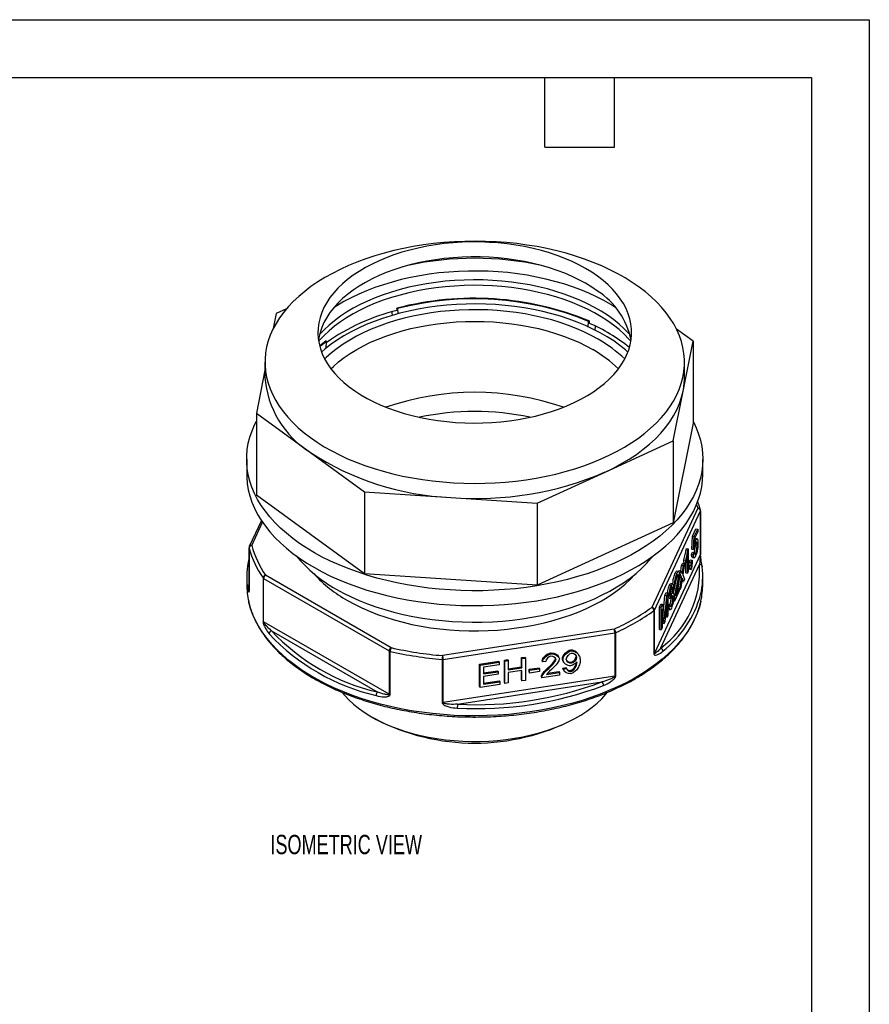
# Model space of a CAD drawing. Header units: millimetres. Extents: x 0 to 279, y 0 to 216.
# Tile 3 of 3: x 186 to 279, y 108 to 216. Entities that reach past the tile are written whole.
import ezdxf

# ---------------------------------------------------------------- set-up
doc = ezdxf.new("R2010")
doc.units = ezdxf.units.MM
doc.layers.add('DIMENSIONS', color=140, linetype='Continuous', lineweight=25)
doc.layers.add('TEXT', color=140, linetype='Continuous', lineweight=25)
doc.styles.add('SLDTEXTSTYLE0', font='TXT', dxfattribs={"width": 0.7})

msp = doc.modelspace()

# ---------------------------------------------------------------- linework, layer by layer
at = {"color": 7, "linetype": 'Continuous'}
for p, q in [((0, 215.9), (279.4, 215.9)), ((279.4, 215.9), (279.4, 0))]:
    msp.add_line(p, q, dxfattribs=at)
for p, q in [((214.38, 183.69), (214.05, 182.04)), ((215.51, 184.2), (214.38, 183.69)), ((227.62, 184.27), (227.68, 184.22)), ((227.68, 184.22), (227.72, 183.66)), ((248.59, 182.21), (248.62, 182.83)), ((248.62, 182.83), (248.7, 182.87)), ((260.08, 180.65), (258.26, 181.97)), ((219.88, 180.64), (219.81, 180.69)), ((219.85, 179.87), (219.88, 180.64)), ((258.99, 175.19), (260.08, 180.65)), ((260.08, 180.65), (260.08, 171.67)), ((213.14, 178.34), (213.14, 176.71)), ((259.14, 176.71), (259.14, 178.34)), ((213.14, 177.47), (212.21, 172.76)), ((257.9, 169.73), (258.99, 175.19)), ((212.21, 172.76), (212.21, 163.78)), ((212.21, 172.76), (218.13, 168.45)), ((260.08, 171.67), (257.9, 160.74)), ((250.44, 166.31), (257.9, 169.73)), ((257.9, 169.73), (257.9, 160.74)), ((218.13, 168.45), (224.05, 164.14)), ((211.14, 167.72), (211.14, 166.09)), ((261.14, 166.09), (261.14, 167.72)), ((242.98, 162.89), (250.44, 166.31)), ((224.05, 164.14), (224.05, 155.16)), ((224.05, 164.14), (233.51, 163.52)), ((224.05, 155.16), (212.21, 163.78)), ((233.51, 163.52), (242.98, 162.89)), ((242.98, 162.89), (242.98, 153.91)), ((260.59, 162.33), (255.55, 151.47)), ((255.84, 151.18), (260.88, 162.04)), ((260.88, 162.04), (260.88, 157.31)), ((260.89, 157.35), (260.89, 162.09)), ((212.75, 161), (211.42, 158.14)), ((211.7, 158.26), (212.88, 160.81)), ((257.9, 160.74), (242.98, 153.91)), ((260.01, 159.26), (260.39, 160.09)), ((260.2, 159.23), (260.59, 160.06)), ((260.59, 159.77), (260.28, 159.1)), ((260.39, 160.09), (260.59, 160.06)), ((260.59, 160.06), (260.59, 159.77)), ((259.93, 157.84), (260.01, 159.26)), ((260.01, 159.26), (260.2, 159.23)), ((260.13, 157.81), (260.2, 159.23)), ((260.28, 159.1), (260.24, 158.36)), ((260.26, 158.84), (260.38, 158.83)), ((260.53, 158.99), (260.33, 159.02)), ((211.4, 158.01), (211.4, 153.28)), ((211.4, 153.25), (211.4, 157.99)), ((259.31, 157.79), (259.37, 157.92)), ((259.31, 157.79), (259.5, 157.76)), ((259.37, 157.92), (259.56, 157.89)), ((259.5, 157.76), (259.56, 157.89)), ((259.56, 157.89), (259.56, 155.43)), ((259.93, 157.84), (260.13, 157.81)), ((260.22, 157.96), (260.13, 157.81)), ((260.33, 158.34), (260.33, 158.43)), ((260.33, 158.34), (260.52, 158.31)), ((211.4, 156.87), (211.39, 156.84)), ((260.88, 157.31), (255.84, 146.45)), ((259.08, 156.4), (259.08, 156.69)), ((259.08, 156.69), (259.28, 156.66)), ((259.28, 156.37), (259.28, 156.66)), ((259.47, 155.23), (259.47, 157.15)), ((259.67, 156.44), (259.77, 156.68)), ((259.77, 156.68), (259.97, 156.65)), ((259.86, 156.41), (259.97, 156.65)), ((259.92, 157.28), (260.02, 157.52)), ((259.92, 157.28), (260.11, 157.25)), ((259.97, 156.65), (259.97, 156.31)), ((260.01, 156.94), (260.2, 156.92)), ((260.02, 157.52), (260.21, 157.49)), ((260.11, 157.25), (260.21, 157.49)), ((260.22, 157.37), (260.36, 157.35)), ((260.89, 157.32), (260.89, 157.35)), ((256.53, 147.02), (260.77, 156.16)), ((258.51, 155.38), (258.57, 155.51)), ((258.57, 155.51), (258.76, 155.48)), ((258.64, 155.22), (258.76, 155.48)), ((258.74, 155.48), (258.83, 156.08)), ((258.76, 155.48), (258.85, 155.25)), ((258.83, 156.08), (258.95, 156.32)), ((258.83, 156.08), (259.02, 156.05)), ((258.93, 155.42), (259.02, 156.05)), ((258.95, 156.32), (259.14, 156.29)), ((259.14, 156.29), (258.95, 155.03)), ((259.02, 156.05), (259.14, 156.29)), ((259.08, 156.4), (259.28, 156.37)), ((259.28, 155.26), (259.28, 156.37)), ((259.69, 155.66), (259.66, 155.73)), ((259.66, 155.73), (259.85, 155.7)), ((259.67, 156.1), (259.67, 156.44)), ((259.67, 156.44), (259.86, 156.41)), ((259.67, 156.1), (259.86, 156.07)), ((259.69, 155.66), (259.88, 155.63)), ((259.88, 155.63), (259.85, 155.7)), ((259.86, 156.07), (259.86, 156.41)), ((259.91, 156.19), (259.86, 156.07)), ((211.14, 154.82), (211.14, 154.01)), ((212.93, 154.69), (212.93, 149.96)), ((212.99, 154.64), (226.76, 146.69)), ((212.99, 149.9), (212.99, 154.64)), ((226.98, 147.05), (213.21, 155)), ((242.98, 153.91), (224.05, 155.16)), ((258.12, 155.24), (258.32, 155.21)), ((258.27, 154.87), (258.46, 154.84)), ((258.47, 155.4), (258.28, 155.43)), ((258.45, 153.58), (258.64, 154.8)), ((258.55, 155.24), (258.64, 155.22)), ((258.64, 154.8), (258.56, 155)), ((258.63, 153.41), (258.83, 154.77)), ((258.83, 154.77), (258.64, 155.22)), ((258.64, 154.8), (258.83, 154.77)), ((258.89, 154.67), (258.74, 153.66)), ((258.77, 155.44), (258.93, 155.42)), ((258.88, 154.6), (258.92, 154.59)), ((258.92, 154.59), (258.89, 154.67)), ((259.03, 154.29), (258.92, 154.59)), ((258.95, 155.03), (259.15, 154.55)), ((259.15, 154.55), (259.03, 154.29)), ((259.28, 155.26), (259.47, 155.23)), ((259.56, 155.43), (259.47, 155.23)), ((261.14, 154.01), (261.14, 154.82)), ((257.51, 153.91), (257.7, 153.88)), ((257.85, 154.05), (257.65, 154.08)), ((257.67, 153.55), (257.83, 153.53)), ((257.87, 153.99), (258.06, 153.96)), ((258.05, 153.53), (258.25, 153.5)), ((258.16, 154.14), (258.06, 153.96)), ((258.18, 152.74), (258.56, 153.56)), ((258.32, 153.49), (258.37, 153.59)), ((258.37, 153.59), (258.56, 153.56)), ((258.56, 153.56), (258.56, 153.27)), ((258.56, 153.42), (258.63, 153.41)), ((258.74, 153.66), (258.63, 153.41)), ((258.84, 154.32), (258.84, 154.33)), ((258.84, 154.32), (259.03, 154.29)), ((256.84, 151.06), (257, 152.8)), ((257, 152.8), (257.14, 153.1)), ((257, 152.8), (257.19, 152.77)), ((257.23, 152.46), (257, 149.92)), ((257.01, 150.67), (257.19, 152.77)), ((257.14, 153.1), (257.33, 153.07)), ((257.19, 152.77), (257.33, 153.07)), ((257.23, 150.41), (257.23, 152.46)), ((257.33, 153.07), (257.33, 150.62)), ((257.33, 152.76), (257.47, 152.74)), ((257.45, 152.49), (257.46, 152.74)), ((257.45, 152.49), (257.65, 152.46)), ((257.56, 152.89), (257.47, 152.74)), ((257.49, 152.77), (257.66, 152.75)), ((257.51, 152.8), (257.67, 152.78)), ((257.65, 152.46), (257.66, 152.75)), ((257.67, 152.52), (257.86, 152.49)), ((257.89, 153.06), (257.84, 153.07)), ((257.95, 152.42), (258.06, 152.4)), ((258.56, 153.27), (258.05, 152.17)), ((255.84, 146.45), (255.84, 151.18)), ((256.39, 151.5), (256.55, 151.84)), ((256.39, 149.05), (256.39, 151.5)), ((256.39, 151.5), (256.59, 151.47)), ((256.55, 151.84), (256.74, 151.81)), ((256.59, 151.47), (256.74, 151.81)), ((256.59, 149.02), (256.59, 151.47)), ((256.91, 149.72), (256.69, 151.32)), ((256.69, 151.32), (256.69, 149.24)), ((256.74, 151.81), (256.93, 150.47)), ((257.33, 151.74), (257.36, 151.82)), ((257.33, 151.57), (257.46, 151.55)), ((257.36, 151.26), (257.33, 151.26)), ((257.36, 151.82), (257.55, 151.79)), ((257.36, 151.23), (257.55, 151.2)), ((257.46, 151.55), (257.55, 151.79)), ((257.57, 151.66), (257.7, 151.64)), ((257.92, 152.19), (258.05, 152.17)), ((255.79, 151.12), (255.79, 146.39)), ((256.9, 150.68), (257.01, 150.67)), ((257.05, 150.44), (257.23, 150.41)), ((257.33, 150.62), (257.23, 150.41)), ((226.76, 141.95), (212.99, 149.9)), ((251.42, 149.09), (232.61, 146.18)), ((256.39, 149.05), (256.59, 149.02)), ((256.69, 149.24), (256.59, 149.02)), ((256.72, 149.75), (256.69, 149.98)), ((256.72, 149.75), (256.91, 149.72)), ((257, 149.92), (256.91, 149.72)), ((213.87, 148.9), (225.46, 142.21)), ((232.69, 145.77), (251.5, 148.68)), ((251.5, 148.68), (251.5, 143.94)), ((251.61, 143.97), (251.61, 148.71)), ((246.66, 146.81), (246.71, 146.7)), ((226.76, 146.69), (226.76, 141.95)), ((226.87, 141.91), (226.87, 146.65)), ((232.57, 145.77), (232.57, 141.03)), ((232.69, 141.03), (232.69, 145.77)), ((239.39, 145.68), (239.77, 145.74)), ((239.77, 145.74), (239.82, 145.63)), ((241.27, 145.97), (241.66, 146.03)), ((241.27, 144.96), (241.27, 145.97)), ((241.27, 145.97), (241.32, 145.86)), ((241.32, 145.86), (241.71, 145.92)), ((241.32, 144.85), (241.32, 145.86)), ((241.66, 146.03), (241.71, 145.92)), ((241.71, 145.92), (241.71, 143.47)), ((244.46, 146.47), (244.51, 146.36)), ((245, 145.88), (244.99, 145.91)), ((245, 145.88), (245.05, 145.77)), ((245.36, 145.99), (245.31, 146.1)), ((245.81, 145.62), (245.75, 145.84)), ((245.75, 145.84), (245.8, 145.73)), ((247.26, 146.09), (247.31, 145.98)), ((247.61, 146.12), (247.56, 146.23)), ((236.68, 145.26), (238.78, 145.58)), ((236.68, 142.81), (236.68, 145.26)), ((236.68, 145.26), (236.73, 145.15)), ((236.73, 145.15), (238.83, 145.47)), ((236.73, 142.7), (236.73, 145.15)), ((238.83, 145.18), (237.12, 144.92)), ((237.12, 144.92), (237.12, 144.17)), ((238.78, 145.58), (238.83, 145.47)), ((238.83, 145.47), (238.83, 145.18)), ((239.39, 143.23), (239.39, 145.68)), ((239.39, 145.68), (239.44, 145.57)), ((239.44, 145.57), (239.82, 145.63)), ((239.44, 143.12), (239.44, 145.57)), ((239.82, 145.63), (239.82, 144.62)), ((239.82, 144.74), (241.27, 144.96)), ((239.82, 144.62), (241.32, 144.85)), ((241.27, 144.96), (241.32, 144.85)), ((242.11, 144.69), (243.21, 144.86)), ((242.11, 144.39), (242.11, 144.69)), ((242.11, 144.69), (242.16, 144.58)), ((242.16, 144.58), (243.26, 144.75)), ((243.21, 144.86), (243.26, 144.75)), ((243.26, 144.75), (243.26, 144.44)), ((243.52, 145.62), (243.57, 145.51)), ((243.94, 145.53), (243.57, 145.51)), ((244.2, 144.88), (244.25, 144.77)), ((245.8, 144.79), (246.15, 144.87)), ((245.87, 144.64), (245.8, 144.79)), ((245.8, 144.79), (245.85, 144.68)), ((245.81, 145.62), (245.86, 145.5)), ((245.85, 144.68), (246.2, 144.76)), ((246.15, 144.87), (246.2, 144.76)), ((246.7, 145.45), (246.75, 145.34)), ((247.33, 145.48), (247.35, 145.43)), ((251.5, 143.94), (232.69, 141.03)), ((237.12, 144.29), (238.67, 144.53)), ((237.12, 144.17), (238.72, 144.42)), ((238.72, 144.13), (237.12, 143.88)), ((237.12, 143.88), (237.12, 143.05)), ((238.67, 144.53), (238.72, 144.42)), ((238.72, 144.42), (238.72, 144.13)), ((241.32, 144.56), (239.82, 144.33)), ((239.82, 144.33), (239.82, 143.18)), ((241.27, 143.52), (241.27, 144.55)), ((241.32, 143.41), (241.32, 144.56)), ((242.11, 144.39), (242.16, 144.27)), ((242.16, 144.27), (242.16, 144.58)), ((243.26, 144.44), (242.16, 144.27)), ((243.45, 143.86), (243.5, 143.75)), ((243.5, 144.07), (243.55, 143.96)), ((245.42, 144.04), (243.5, 143.75)), ((244, 144.11), (245.42, 144.33)), ((244.12, 144.25), (245.37, 144.44)), ((245.37, 144.44), (245.42, 144.33)), ((245.42, 144.33), (245.42, 144.04)), ((245.86, 144.64), (245.91, 144.53)), ((246.62, 144.55), (246.68, 144.44)), ((234.26, 140.85), (250.09, 143.3)), ((236.68, 142.81), (236.73, 142.7)), ((238.9, 143.03), (236.73, 142.7)), ((237.12, 143.17), (238.84, 143.43)), ((237.12, 143.05), (238.9, 143.32)), ((238.84, 143.43), (238.9, 143.32)), ((238.9, 143.32), (238.9, 143.03)), ((239.39, 143.23), (239.44, 143.12)), ((239.82, 143.18), (239.44, 143.12)), ((241.27, 143.52), (241.32, 143.41)), ((241.71, 143.47), (241.32, 143.41)), ((224.83, 139.47), (225.18, 139.27)), ((247.11, 139.27), (247.46, 139.47))]:
    msp.add_line(p, q)
at = {"flags": 128}
for points in [[(254.16, 186.59), (253.42, 187.1), (252.65, 187.59), (251.83, 188.05), (250.97, 188.49), (250.07, 188.91), (249.14, 189.29), (248.18, 189.65), (247.19, 189.99), (246.17, 190.29), (245.13, 190.56), (244.06, 190.81), (242.97, 191.02), (241.87, 191.2), (240.75, 191.35), (239.62, 191.46), (238.49, 191.55), (237.34, 191.6), (236.2, 191.62), (235.05, 191.6), (233.91, 191.55), (232.77, 191.47), (231.64, 191.36), (230.52, 191.21), (229.41, 191.04), (228.33, 190.83), (227.26, 190.59), (226.21, 190.32), (225.19, 190.02), (224.2, 189.69), (223.23, 189.33), (222.3, 188.94), (221.4, 188.53), (220.54, 188.09), (219.72, 187.63), (218.93, 187.15), (218.19, 186.64), (217.5, 186.12), (216.85, 185.57), (216.25, 185.01), (215.7, 184.42), (215.2, 183.83), (214.75, 183.22), (214.36, 182.6), (214.02, 181.97), (213.73, 181.32), (213.5, 180.68), (213.33, 180.02), (213.21, 179.36), (213.15, 178.7), (213.15, 178.04), (213.2, 177.38), (213.32, 176.72), (213.48, 176.06), (213.71, 175.42), (213.99, 174.77), (214.32, 174.14), (214.71, 173.52), (215.16, 172.91), (215.65, 172.31), (216.2, 171.73), (216.79, 171.16), (217.44, 170.61), (218.13, 170.09), (218.86, 169.58), (219.64, 169.09), (220.46, 168.63), (221.32, 168.19), (222.21, 167.77), (223.14, 167.39), (224.1, 167.03), (225.1, 166.69), (226.12, 166.39), (227.16, 166.12), (228.23, 165.87), (229.31, 165.66), (230.42, 165.48), (231.53, 165.33), (232.66, 165.22), (233.8, 165.13), (234.94, 165.08), (236.09, 165.06), (237.24, 165.08), (238.38, 165.13), (239.52, 165.21), (240.65, 165.32), (241.77, 165.47), (242.87, 165.64), (243.96, 165.85), (245.03, 166.09), (246.07, 166.36), (247.1, 166.66), (248.09, 166.99), (249.06, 167.35), (249.99, 167.74), (250.89, 168.15), (251.75, 168.59), (252.57, 169.05), (253.35, 169.53), (254.09, 170.04), (254.79, 170.56), (255.43, 171.11), (256.03, 171.67), (256.59, 172.25), (257.09, 172.85), (257.53, 173.46), (257.93, 174.08), (258.27, 174.71), (258.55, 175.36), (258.78, 176), (258.96, 176.66), (259.07, 177.32), (259.13, 177.98), (259.14, 178.64), (259.08, 179.3), (258.97, 179.96), (258.8, 180.61), (258.58, 181.26), (258.3, 181.91), (257.96, 182.54), (257.57, 183.16), (257.13, 183.77), (256.63, 184.37), (256.09, 184.95), (255.49, 185.52), (254.85, 186.07), (254.16, 186.59)], [(249.62, 187.78), (248.98, 188.22), (248.3, 188.63), (247.57, 189.02), (246.82, 189.39), (246.02, 189.73), (245.19, 190.05), (244.34, 190.34), (243.45, 190.59), (242.54, 190.82), (241.61, 191.02), (240.66, 191.19), (239.7, 191.32), (238.72, 191.42), (237.74, 191.49), (236.75, 191.53), (235.76, 191.53), (234.77, 191.5), (233.78, 191.44), (232.81, 191.35), (231.84, 191.22), (230.89, 191.06), (229.95, 190.87), (229.04, 190.65), (228.15, 190.4), (227.28, 190.12), (226.45, 189.81), (225.65, 189.47), (224.88, 189.11), (224.15, 188.72), (223.46, 188.31), (222.81, 187.88), (222.21, 187.42), (221.65, 186.95), (221.14, 186.46), (220.68, 185.95), (220.27, 185.43), (219.92, 184.9), (219.61, 184.35), (219.37, 183.8), (219.18, 183.24), (219.04, 182.67), (218.96, 182.1), (218.94, 181.53), (218.98, 180.95), (219.07, 180.39), (219.22, 179.82), (219.43, 179.26), (219.69, 178.71), (220.01, 178.17), (220.38, 177.63), (220.8, 177.12), (221.27, 176.61), (221.8, 176.13), (222.37, 175.66), (222.98, 175.21), (223.64, 174.78), (224.35, 174.38), (225.09, 174), (225.86, 173.64), (226.68, 173.32), (227.52, 173.02), (228.39, 172.74), (229.29, 172.5), (230.21, 172.29), (231.15, 172.1), (232.1, 171.95), (233.07, 171.84), (234.05, 171.75), (235.04, 171.7), (236.03, 171.68), (237.02, 171.69), (238.01, 171.74), (238.99, 171.81), (239.97, 171.92), (240.93, 172.07), (241.87, 172.24), (242.79, 172.45), (243.7, 172.69), (244.57, 172.95), (245.42, 173.25), (246.24, 173.57), (247.03, 173.92), (247.78, 174.29), (248.49, 174.69), (249.16, 175.11), (249.78, 175.56), (250.37, 176.02), (250.9, 176.5), (251.38, 177), (251.82, 177.52), (252.2, 178.05), (252.53, 178.59), (252.8, 179.14), (253.02, 179.69), (253.18, 180.26), (253.29, 180.83), (253.34, 181.4), (253.33, 181.97), (253.27, 182.54), (253.14, 183.11), (252.97, 183.67), (252.73, 184.23), (252.44, 184.78), (252.1, 185.31), (251.7, 185.84), (251.25, 186.35), (250.76, 186.84), (250.21, 187.32), (249.62, 187.78)], [(249.62, 186.15), (248.98, 186.58), (248.3, 187), (247.57, 187.39), (246.82, 187.76), (246.02, 188.1), (245.19, 188.42), (244.34, 188.7), (243.45, 188.96), (242.54, 189.19), (241.61, 189.39), (240.66, 189.55), (239.7, 189.69), (238.72, 189.79), (237.74, 189.86), (236.75, 189.9), (235.76, 189.9), (234.77, 189.87), (233.78, 189.81), (232.81, 189.71), (231.84, 189.59), (230.89, 189.43), (229.95, 189.24), (229.04, 189.02), (228.15, 188.76), (227.28, 188.48), (226.45, 188.17), (225.65, 187.84), (224.88, 187.48), (224.15, 187.09), (223.46, 186.68), (222.81, 186.25), (222.21, 185.79), (221.65, 185.32), (221.14, 184.83), (220.68, 184.32), (220.27, 183.8), (219.92, 183.26), (219.61, 182.72), (219.37, 182.17), (219.18, 181.6), (219.04, 181.04), (219, 180.79)], [(251.61, 184.32), (251.07, 184.66), (250.3, 185.1), (249.49, 185.52), (248.65, 185.91), (247.77, 186.28), (246.85, 186.62), (245.91, 186.93), (244.94, 187.21), (243.95, 187.47), (242.93, 187.69), (241.9, 187.88), (240.85, 188.04), (239.78, 188.17), (238.71, 188.26), (237.63, 188.32), (236.55, 188.35), (235.46, 188.35), (234.38, 188.31), (233.3, 188.24), (232.22, 188.14), (231.16, 188), (230.12, 187.83), (229.09, 187.63), (228.08, 187.4), (227.09, 187.14), (226.13, 186.85), (225.19, 186.53), (224.29, 186.19), (223.42, 185.81), (222.58, 185.41), (221.78, 184.99), (221.02, 184.54), (220.68, 184.32)], [(253.26, 180.64), (253.04, 180.89), (252.53, 181.42), (251.97, 181.93), (251.36, 182.42), (250.71, 182.89), (250.01, 183.33), (249.27, 183.76), (248.5, 184.16), (247.68, 184.54), (246.84, 184.89), (245.96, 185.21), (245.05, 185.51), (244.11, 185.77), (243.15, 186.01), (242.17, 186.22), (241.17, 186.39), (240.16, 186.53), (239.13, 186.64), (238.1, 186.72), (237.06, 186.77), (236.02, 186.78), (234.97, 186.76), (233.93, 186.7), (232.9, 186.62), (231.88, 186.5), (230.87, 186.35), (229.87, 186.17), (228.9, 185.95), (227.95, 185.71), (227.02, 185.44), (226.11, 185.14), (225.24, 184.81), (224.4, 184.45), (223.6, 184.07), (222.83, 183.66), (222.1, 183.23), (221.42, 182.77), (220.77, 182.3), (220.18, 181.8), (219.63, 181.29), (219.13, 180.76), (219.02, 180.64)], [(253.18, 181.34), (253.04, 181.5), (252.53, 182.02), (251.97, 182.53), (251.36, 183.02), (250.71, 183.49), (250.01, 183.94), (249.27, 184.36), (248.5, 184.76), (247.68, 185.14), (246.84, 185.49), (245.96, 185.81), (245.05, 186.11), (244.11, 186.38), (243.15, 186.61), (242.17, 186.82), (241.17, 186.99), (240.16, 187.13), (239.13, 187.24), (238.1, 187.32), (237.06, 187.37), (236.02, 187.38), (234.97, 187.36), (233.93, 187.31), (232.9, 187.22), (231.88, 187.1), (230.87, 186.95), (229.87, 186.77), (228.9, 186.56), (227.95, 186.31), (227.02, 186.04), (226.11, 185.74), (225.24, 185.41), (224.4, 185.05), (223.6, 184.67), (222.83, 184.26), (222.1, 183.83), (221.42, 183.38), (220.77, 182.9), (220.18, 182.41), (219.63, 181.89), (219.13, 181.37), (219.11, 181.34)], [(252.94, 179.46), (252.68, 179.69), (252.05, 180.19), (251.38, 180.68), (250.66, 181.14), (249.9, 181.58), (249.1, 181.99), (248.27, 182.38), (247.39, 182.74), (246.49, 183.08), (245.56, 183.38), (244.6, 183.66), (243.61, 183.91), (242.6, 184.12), (241.58, 184.31), (240.54, 184.46), (239.48, 184.58), (238.42, 184.67), (237.35, 184.72), (236.28, 184.74), (235.2, 184.73), (234.13, 184.68), (233.07, 184.6), (232.01, 184.49), (230.97, 184.35), (229.94, 184.17), (228.93, 183.96), (227.93, 183.72), (226.97, 183.45), (226.03, 183.16), (225.12, 182.83), (224.24, 182.47), (223.39, 182.09), (222.58, 181.68), (221.81, 181.25), (221.08, 180.79), (220.4, 180.32), (219.76, 179.82), (219.35, 179.46)], [(249.67, 180.88), (248.91, 181.29), (248.11, 181.68), (247.28, 182.05), (246.41, 182.38), (245.52, 182.69), (244.59, 182.98), (243.64, 183.23), (242.67, 183.45), (241.68, 183.64), (240.67, 183.8), (239.65, 183.92), (238.62, 184.02), (237.58, 184.08), (236.53, 184.11), (235.49, 184.1), (234.45, 184.07), (233.41, 184), (232.38, 183.9), (231.36, 183.76), (230.36, 183.59), (229.37, 183.4), (228.4, 183.17), (227.46, 182.91), (226.54, 182.62), (225.65, 182.3), (224.8, 181.96), (223.97, 181.59), (223.18, 181.19), (222.44, 180.77), (221.73, 180.33), (221.06, 179.86), (220.44, 179.38), (219.87, 178.87), (219.69, 178.7)], [(227.11, 183.49), (227.1, 183.74), (227.09, 183.86)], [(227.63, 184.03), (227.63, 184.16), (227.62, 184.27)], [(220.38, 177.63), (220.65, 177.89), (221.22, 178.38), (221.84, 178.85), (222.5, 179.31), (223.2, 179.74), (223.95, 180.14), (224.73, 180.53), (225.55, 180.88), (226.41, 181.21), (227.29, 181.51), (228.2, 181.78), (229.14, 182.03), (230.1, 182.24), (231.08, 182.42), (232.07, 182.57), (233.08, 182.68), (234.09, 182.76), (235.12, 182.81), (236.14, 182.83), (237.17, 182.81), (238.19, 182.76), (239.21, 182.68), (240.22, 182.57), (241.21, 182.42), (242.19, 182.24), (243.15, 182.03), (244.08, 181.78), (245, 181.51), (245.88, 181.21), (246.73, 180.88), (247.55, 180.53), (248.34, 180.14), (249.08, 179.74)], [(248.7, 182.87), (248.69, 182.73), (248.69, 182.63)], [(249.36, 181.86), (249.38, 182.26), (249.38, 182.3)], [(219.13, 180.15), (219.16, 180.17), (219.81, 180.69)], [(219.15, 180.06), (219.23, 180.13), (219.88, 180.64)], [(250.44, 166.31), (251.36, 166.75), (252.25, 167.23), (253.08, 167.73), (253.87, 168.25), (254.62, 168.8), (255.31, 169.37), (255.95, 169.96), (256.53, 170.56), (257.06, 171.19), (257.53, 171.83), (257.95, 172.48), (258.3, 173.14), (258.59, 173.82), (258.82, 174.5), (258.99, 175.19)], [(260.08, 171.89), (260.12, 171.81), (260.43, 171.14), (260.69, 170.47), (260.89, 169.79), (261.03, 169.1), (261.12, 168.41), (261.14, 167.72), (261.11, 167.02), (261.03, 166.33), (260.88, 165.65), (260.68, 164.96), (260.42, 164.29), (260.11, 163.62), (259.74, 162.96), (259.32, 162.31), (258.84, 161.68), (258.32, 161.06), (257.74, 160.45), (257.11, 159.86), (256.43, 159.29), (255.71, 158.74), (254.94, 158.21), (254.13, 157.7), (253.27, 157.21), (252.38, 156.75), (251.45, 156.31), (250.48, 155.9), (249.49, 155.52), (248.46, 155.16), (247.4, 154.84), (246.32, 154.54), (245.21, 154.27), (244.08, 154.04), (242.94, 153.84), (241.77, 153.66), (240.6, 153.52), (239.42, 153.42), (238.22, 153.34), (237.03, 153.3), (235.83, 153.29), (234.63, 153.32), (233.44, 153.38), (232.25, 153.47), (231.07, 153.59), (229.9, 153.75), (228.75, 153.94), (227.61, 154.16), (226.49, 154.41), (225.4, 154.69), (224.33, 155.01), (223.29, 155.35), (222.27, 155.72), (221.29, 156.12), (220.34, 156.54), (219.43, 156.99), (218.56, 157.46), (217.73, 157.96), (216.94, 158.48), (216.19, 159.03), (215.49, 159.59), (214.84, 160.17), (214.24, 160.77), (213.69, 161.38), (213.19, 162.01), (212.74, 162.65), (212.34, 163.31), (212, 163.97), (211.72, 164.64), (211.49, 165.32), (211.32, 166.01), (211.21, 166.7), (211.15, 167.39), (211.15, 168.08), (211.21, 168.77), (211.32, 169.46), (211.5, 170.14), (211.73, 170.82), (212.01, 171.5), (212.21, 171.89)], [(211.14, 166.09), (211.15, 165.75), (211.21, 165.06), (211.32, 164.37), (211.49, 163.69), (211.72, 163.01), (212, 162.34), (212.34, 161.67), (212.74, 161.02), (213.19, 160.38), (213.69, 159.75), (214.24, 159.13), (214.84, 158.54), (215.49, 157.96), (216.19, 157.39), (216.94, 156.85), (217.73, 156.33), (218.56, 155.83), (219.43, 155.36), (220.34, 154.91), (221.29, 154.48), (222.27, 154.08), (223.29, 153.71), (224.33, 153.37), (225.4, 153.06), (226.49, 152.78), (227.61, 152.53), (228.75, 152.31), (229.9, 152.12), (231.07, 151.96), (232.25, 151.84), (233.44, 151.74), (234.63, 151.69), (235.83, 151.66), (237.03, 151.67), (238.22, 151.71), (239.42, 151.78), (240.6, 151.89), (241.77, 152.03), (242.94, 152.2), (244.08, 152.41), (245.21, 152.64), (246.32, 152.91), (247.4, 153.2), (248.46, 153.53), (249.49, 153.89), (250.48, 154.27), (251.45, 154.68), (252.38, 155.12), (253.27, 155.58), (254.13, 156.07), (254.94, 156.57), (255.71, 157.11), (256.43, 157.66), (257.11, 158.23), (257.74, 158.82), (258.32, 159.42), (258.84, 160.05), (259.32, 160.68), (259.74, 161.33), (260.11, 161.99), (260.42, 162.66), (260.68, 163.33), (260.88, 164.01), (261.03, 164.7), (261.11, 165.39), (261.14, 166.08), (261.14, 166.09)], [(260.47, 162.76), (260.47, 162.75), (260.59, 162.33)], [(220.94, 153.48), (221.74, 153.04), (222.58, 152.62), (223.46, 152.23), (224.37, 151.87), (225.31, 151.53), (226.28, 151.23), (227.28, 150.95), (228.3, 150.7), (229.34, 150.48), (230.4, 150.29), (231.47, 150.14), (232.56, 150.02), (233.66, 149.93), (234.76, 149.87), (235.87, 149.84), (236.97, 149.85), (238.08, 149.89), (239.18, 149.97), (240.27, 150.07), (241.35, 150.21), (242.42, 150.38), (243.47, 150.59), (244.5, 150.82), (245.51, 151.08), (246.49, 151.38), (247.45, 151.7), (248.37, 152.05), (249.27, 152.42), (250.13, 152.83), (250.95, 153.26), (251.73, 153.71), (252.47, 154.18), (253.17, 154.68), (253.83, 155.19), (254.43, 155.73), (254.99, 156.28), (255.5, 156.85), (255.7, 157.1)], [(261.06, 155.98), (261.06, 155.97), (261.07, 155.93)], [(222.18, 152.23), (222.95, 151.81), (223.76, 151.41), (224.6, 151.04), (225.48, 150.7), (226.38, 150.38), (227.32, 150.09), (228.28, 149.84), (229.26, 149.61), (230.27, 149.41), (231.29, 149.24), (232.32, 149.11), (233.37, 149.01), (234.42, 148.94), (235.48, 148.9), (236.54, 148.9), (237.6, 148.92), (238.66, 148.99), (239.7, 149.08), (240.74, 149.21), (241.77, 149.36), (242.77, 149.55), (243.76, 149.78), (244.73, 150.03), (245.67, 150.31), (246.59, 150.62), (247.47, 150.95), (248.32, 151.32), (249.14, 151.71), (249.92, 152.12), (250.66, 152.56), (251.36, 153.02), (252.01, 153.51), (252.62, 154.01), (253.18, 154.53), (253.69, 155.06), (253.76, 155.14)], [(260.94, 152.16), (260.77, 151.51), (260.53, 150.83), (260.24, 150.16), (259.89, 149.5), (259.49, 148.85), (259.03, 148.21), (258.53, 147.58), (257.97, 146.97), (257.36, 146.37), (256.7, 145.79), (255.99, 145.23), (255.24, 144.69), (254.45, 144.18), (253.61, 143.68), (252.73, 143.21), (251.81, 142.76), (250.86, 142.34), (249.88, 141.95), (248.86, 141.58), (247.81, 141.24), (246.74, 140.93), (245.64, 140.66), (244.52, 140.41), (243.38, 140.19), (242.23, 140.01), (241.06, 139.86), (239.88, 139.74), (238.69, 139.65), (237.49, 139.6), (236.29, 139.57), (235.09, 139.59), (233.9, 139.63), (232.71, 139.71), (231.52, 139.82), (230.35, 139.97), (229.19, 140.14), (228.05, 140.35), (226.92, 140.59), (225.82, 140.86), (224.74, 141.16), (223.69, 141.49), (222.66, 141.85), (221.67, 142.24), (220.71, 142.65), (219.78, 143.09), (218.89, 143.56), (218.05, 144.05), (217.24, 144.56), (216.48, 145.1), (215.76, 145.65), (215.09, 146.22), (214.47, 146.82), (213.9, 147.42), (213.37, 148.05), (212.91, 148.68), (212.49, 149.33), (212.13, 149.99), (211.82, 150.66), (211.57, 151.34), (211.38, 152.02), (211.37, 152.08)], [(221.61, 142.15), (221.89, 141.81), (222.35, 141.33), (222.86, 140.86), (223.41, 140.41), (224.02, 139.98), (224.66, 139.57), (225.35, 139.19), (226.07, 138.83), (226.84, 138.49), (227.63, 138.18), (228.46, 137.9), (229.31, 137.65), (230.19, 137.43), (231.09, 137.24), (232, 137.08), (232.93, 136.96), (233.88, 136.86), (234.83, 136.8), (235.78, 136.77), (236.74, 136.77), (237.7, 136.81), (238.65, 136.88), (239.59, 136.98), (240.51, 137.12), (241.43, 137.29), (242.32, 137.48), (243.19, 137.71), (244.04, 137.97), (244.86, 138.26), (245.64, 138.57), (246.4, 138.91), (247.11, 139.28), (247.79, 139.67), (248.43, 140.09), (249.02, 140.52), (249.56, 140.97), (250.06, 141.45), (250.51, 141.94), (250.67, 142.14)]]:
    msp.add_lwpolyline(points, dxfattribs=at)
for centre, radius, start, end in [((236.14, 155.01), 34.73, 77.8373, 102.1627), ((245.08, 179.1), 8.38, 11.6262, 57.2005), ((236.07, 152.08), 33.28, 67.6922, 104.7094), ((236.07, 152.18), 33.12, 67.7359, 104.6657), ((232.95, 162.08), 22.58, 103.6076, 125.3954), ((241.35, 165.58), 18.56, 50.725, 66.7108), ((242.39, 168.04), 14.76, 46.2917, 60.4732), ((242.24, 167.6), 13.93, 46.0493, 60.567), ((223.72, 177.46), 10.6, 184.073, 238.1804), ((251.4, 176.71), 7.74, 348.675, 359.9829), ((236.14, 145.23), 29.82, 70.9483, 109.0517), ((236.14, 143.88), 29.07, 77.9742, 102.0258), ((234.72, 193.73), 30.23, 236.7132, 267.713), ((236.36, 199.02), 35.61, 265.4245, 293.2986), ((260.64, 162.08), 0.258, 18.5146, 100.2691), ((260.56, 162.01), 0.326, 6.0231, 83.9752), ((260.59, 162.09), 0.3, 0, 14.0416), ((260.78, 162.09), 0.106, 334.5957, 359.7107), ((211.7, 157.95), 0.303, 90.8602, 173.641), ((211.7, 158.01), 0.3, 155.1015, 180), ((211.5, 158.01), 0.102, 180.0518, 194.1311), ((221.19, 160.53), 10.11, 194.5533, 215.2436), ((211.64, 158.01), 0.249, 76.8847, 150.2353), ((221.37, 160.77), 9.99, 194.5533, 215.2436), ((219.56, 154.82), 8.42, 166.4652, 187.5327), ((228.43, 166.91), 15.38, 219.6268, 240.864), ((260.78, 157.35), 0.106, 334.5957, 359.7107), ((250.45, 155.39), 10.35, 305.9661, 4.237), ((260.81, 155.89), 0.274, 21.0096, 97.2905), ((252.72, 154.82), 8.42, 346.4652, 7.5327), ((213.28, 154.66), 0.349, 101.4217, 174.5497), ((213.09, 154.81), 0.203, 216.245, 241.3338), ((213.46, 154.61), 0.461, 122.6055, 177.3945), ((229.21, 164.81), 14.41, 222.1375, 240.7866), ((219.61, 154.01), 8.46, 180.0448, 193.1938), ((211.48, 153.7), 0.264, 108.3407, 176.1275), ((252.67, 154.01), 8.47, 347.3385, 359.9449), ((211.5, 153.28), 0.102, 180.0518, 194.1311), ((249.48, 156.03), 11.86, 307.9572, 344.4779), ((241.92, 170.31), 23.25, 294.1153, 305.8794), ((255.37, 151.1), 0.42, 3.4855, 64.1138), ((255.52, 151.15), 0.326, 6.0231, 83.9752), ((255.69, 151.26), 0.166, 304.701, 333.4004), ((242, 170.19), 23.53, 294.1153, 305.8794), ((213.09, 150.08), 0.203, 216.245, 241.3338), ((250.36, 148.68), 1.14, 0.1059, 21.2272), ((251.09, 148.69), 0.517, 1.7841, 50.1537), ((213.96, 148.55), 0.364, 104.5996, 174.953), ((230.58, 164.45), 23.24, 223.0581, 256.9473), ((230.65, 164.58), 22.97, 223.0581, 256.9473), ((251.44, 149.09), 0.416, 278.3649, 293.893), ((227.22, 146.67), 0.461, 122.6055, 177.3945), ((227.68, 146.64), 0.815, 149.69, 179.6244), ((235.87, 185.89), 39.84, 257.1023, 265.3116), ((256.38, 146.65), 0.401, 3.9835, 67.6987), ((226.94, 147.01), 0.368, 240.7382, 257.5943), ((235.87, 185.96), 40.33, 257.1023, 265.3116), ((234.61, 145.77), 2.04, 168.2423, 180.0009), ((232.61, 146.28), 0.514, 265.22, 278.6996), ((231.55, 145.77), 1.14, 0.1059, 21.2272), ((255.69, 146.52), 0.166, 304.701, 333.4004), ((251.44, 144.35), 0.416, 278.3649, 293.893), ((236.33, 179.9), 39.53, 266.9537, 290.6324), ((236.33, 179.85), 39.05, 266.9537, 290.6324), ((249.7, 142.9), 0.56, 1.3695, 45.8188), ((226.04, 141.8), 0.709, 144.7736, 179.389), ((226.94, 142.27), 0.368, 240.7382, 257.5943), ((232.61, 141.54), 0.514, 265.22, 278.6996), ((238.03, 140.43), 3.8, 173.7047, 180.0106), ((236.14, 160.34), 23.75, 242.5106, 297.4894)]:
    msp.add_arc(centre, radius, start, end)
for points, knots in [([(260.88, 162.16), (260.85, 162.28), (260.77, 162.6), (260.65, 162.92), (260.58, 163.12)], [0, 0, 0, 0, 0.361164, 1, 1, 1, 1]), ([(260.27, 158.98), (260.28, 158.99), (260.3, 159.03), (260.32, 159.01), (260.33, 159)], [0, 0, 0, 0, 0.340739, 1, 1, 1, 1]), ([(260.38, 158.83), (260.45, 158.97), (260.51, 159.02), (260.6, 158.93), (260.62, 158.79), (260.62, 158.55)], [0, 0, 0, 0, 0.5, 0.5, 1, 1, 1, 1]), ([(259.08, 156.69), (259.14, 156.89), (259.18, 157.08), (259.26, 157.48), (259.29, 157.65), (259.31, 157.79)], [0, 0, 0, 0, 0.5, 0.5, 1, 1, 1, 1]), ([(259.28, 156.66), (259.33, 156.86), (259.38, 157.05), (259.46, 157.45), (259.49, 157.62), (259.5, 157.76)], [0, 0, 0, 0, 0.5, 0.5, 1, 1, 1, 1]), ([(260.2, 157.5), (260.22, 157.52), (260.25, 157.62), (260.29, 157.85), (260.33, 158.11), (260.33, 158.26), (260.33, 158.34)], [0, 0, 0, 0, 0.137236, 0.44934, 0.709489, 1, 1, 1, 1]), ([(260.36, 158.51), (260.33, 158.44), (260.3, 158.36), (260.25, 158.16), (260.23, 158.06), (260.22, 157.96)], [0, 0, 0, 0, 0.5, 0.5, 1, 1, 1, 1]), ([(260.52, 158.31), (260.52, 158.48), (260.51, 158.58), (260.45, 158.65), (260.41, 158.61), (260.36, 158.51)], [0, 0, 0, 0, 0.5, 0.5, 1, 1, 1, 1]), ([(260.36, 157.35), (260.41, 157.45), (260.44, 157.59), (260.51, 157.95), (260.52, 158.13), (260.52, 158.31)], [0, 0, 0, 0, 0.5, 0.5, 1, 1, 1, 1]), ([(259.47, 157.15), (259.45, 157.03), (259.42, 156.89), (259.34, 156.59), (259.31, 156.47), (259.28, 156.37)], [0, 0, 0, 0, 0.5, 0.5, 1, 1, 1, 1]), ([(260.01, 156.97), (260, 156.96), (259.97, 156.95), (259.93, 157.07), (259.92, 157.21), (259.92, 157.28)], [0, 0, 0, 0, 0.208219, 0.591558, 1, 1, 1, 1]), ([(260.36, 157.11), (260.29, 156.96), (260.23, 156.89), (260.14, 156.95), (260.12, 157.06), (260.11, 157.25)], [0, 0, 0, 0, 0.5, 0.5, 1, 1, 1, 1]), ([(260.21, 157.49), (260.22, 157.36), (260.23, 157.28), (260.29, 157.24), (260.32, 157.27), (260.36, 157.35)], [0, 0, 0, 0, 0.5, 0.5, 1, 1, 1, 1]), ([(260.88, 157.31), (260.88, 157.27), (260.88, 157.22), (260.87, 157.12), (260.87, 157.06), (260.86, 156.91), (260.85, 156.8), (260.82, 156.51), (260.8, 156.33), (260.77, 156.16)], [0, 0, 0, 0, 0.125, 0.125, 0.25, 0.25, 0.5, 0.5, 1, 1, 1, 1]), ([(261.06, 155.98), (261.04, 156.1), (261.01, 156.31), (260.96, 156.65), (260.92, 156.94), (260.9, 157.16), (260.89, 157.26), (260.89, 157.3), (260.89, 157.32), (260.89, 157.32)], [0, 0, 0, 0, 0.30348, 0.577259, 0.81961, 0.925512, 0.972745, 0.994994, 1, 1, 1, 1]), ([(261.07, 155.93), (261.06, 156.02), (261.03, 156.21), (260.98, 156.54), (260.94, 156.84), (260.91, 157.05), (260.91, 157.11)], [0, 0, 0, 0, 0.295083, 0.589586, 0.883365, 1, 1, 1, 1]), ([(259.66, 155.73), (259.67, 155.77), (259.69, 155.85), (259.71, 155.98), (259.72, 156.06), (259.72, 156.09), (259.72, 156.09)], [0, 0, 0, 0, 0.344894, 0.673705, 0.983252, 1, 1, 1, 1]), ([(259.85, 155.7), (259.87, 155.77), (259.89, 155.85), (259.91, 155.99), (259.91, 156.08), (259.91, 156.19)], [0, 0, 0, 0, 0.5, 0.5, 1, 1, 1, 1]), ([(259.97, 156.31), (259.97, 156.18), (259.96, 156.06), (259.93, 155.85), (259.91, 155.74), (259.88, 155.63)], [0, 0, 0, 0, 0.5, 0.5, 1, 1, 1, 1]), ([(257.88, 154.08), (257.88, 154.13), (257.89, 154.27), (257.91, 154.51), (257.96, 154.77), (258.04, 155.04), (258.09, 155.17), (258.12, 155.24)], [0, 0, 0, 0, 0.144301, 0.336461, 0.520922, 0.745216, 1, 1, 1, 1]), ([(258.05, 153.53), (258.08, 153.66), (258.13, 153.9), (258.19, 154.22), (258.23, 154.48), (258.26, 154.68), (258.26, 154.79), (258.27, 154.83)], [0, 0, 0, 0, 0.314386, 0.556942, 0.731861, 0.896886, 1, 1, 1, 1]), ([(258.06, 153.96), (258.07, 154.2), (258.1, 154.43), (258.18, 154.86), (258.24, 155.05), (258.32, 155.21)], [0, 0, 0, 0, 0.5, 0.5, 1, 1, 1, 1]), ([(258.12, 155.24), (258.15, 155.29), (258.2, 155.38), (258.25, 155.44), (258.27, 155.43), (258.28, 155.43)], [0, 0, 0, 0, 0.471395, 0.89117, 1, 1, 1, 1]), ([(258.31, 154.95), (258.27, 154.86), (258.23, 154.73), (258.18, 154.44), (258.16, 154.29), (258.16, 154.14)], [0, 0, 0, 0, 0.5, 0.5, 1, 1, 1, 1]), ([(258.25, 153.5), (258.33, 153.9), (258.39, 154.2), (258.45, 154.58), (258.46, 154.73), (258.46, 154.84)], [0, 0, 0, 0, 0.5, 0.5, 1, 1, 1, 1]), ([(258.46, 154.84), (258.46, 154.96), (258.45, 155.04), (258.39, 155.08), (258.36, 155.05), (258.31, 154.95)], [0, 0, 0, 0, 0.5, 0.5, 1, 1, 1, 1]), ([(258.32, 155.21), (258.39, 155.37), (258.45, 155.43), (258.54, 155.36), (258.56, 155.24), (258.56, 155.05)], [0, 0, 0, 0, 0.5, 0.5, 1, 1, 1, 1]), ([(258.56, 155.05), (258.56, 154.98), (258.55, 154.81), (258.53, 154.63), (258.51, 154.46), (258.49, 154.35), (258.47, 154.22), (258.42, 153.99), (258.38, 153.78), (258.33, 153.54)], [0, 0, 0, 0, 0.25, 0.5, 0.5, 0.625, 0.75, 0.75, 1, 1, 1, 1]), ([(211.22, 153.72), (211.24, 153.54), (211.27, 153.38), (211.32, 153.2), (211.34, 153.15), (211.37, 153.12), (211.38, 153.12), (211.39, 153.14), (211.39, 153.16), (211.4, 153.19), (211.4, 153.22), (211.4, 153.25)], [0, 0, 0, 0, 0.5, 0.5, 0.75, 0.75, 0.875, 0.875, 0.9375, 0.9375, 1, 1, 1, 1]), ([(257.3, 153.08), (257.3, 153.1), (257.31, 153.23), (257.36, 153.46), (257.43, 153.73), (257.48, 153.85), (257.51, 153.91)], [0, 0, 0, 0, 0.067253, 0.423169, 0.700745, 1, 1, 1, 1]), ([(257.47, 152.74), (257.48, 152.97), (257.5, 153.18), (257.59, 153.58), (257.64, 153.75), (257.7, 153.88)], [0, 0, 0, 0, 0.5, 0.5, 1, 1, 1, 1]), ([(257.51, 153.91), (257.54, 153.98), (257.6, 154.08), (257.64, 154.07), (257.65, 154.06)], [0, 0, 0, 0, 0.653185, 1, 1, 1, 1]), ([(257.7, 153.64), (257.66, 153.56), (257.63, 153.45), (257.58, 153.2), (257.57, 153.05), (257.56, 152.89)], [0, 0, 0, 0, 0.5, 0.5, 1, 1, 1, 1]), ([(257.67, 152.78), (257.71, 152.86), (257.75, 152.98), (257.81, 153.25), (257.83, 153.39), (257.83, 153.53)], [0, 0, 0, 0, 0.5, 0.5, 1, 1, 1, 1]), ([(257.7, 153.88), (257.73, 153.95), (257.76, 153.99), (257.8, 154.04), (257.83, 154.06), (257.85, 154.05), (257.88, 154.03), (257.92, 153.95), (257.93, 153.82), (257.93, 153.73)], [0, 0, 0, 0, 0.25, 0.25, 0.375, 0.5, 0.5, 0.75, 1, 1, 1, 1]), ([(257.83, 153.53), (257.83, 153.64), (257.82, 153.7), (257.77, 153.75), (257.74, 153.72), (257.7, 153.64)], [0, 0, 0, 0, 0.5, 0.5, 1, 1, 1, 1]), ([(257.93, 153.73), (257.93, 153.63), (257.92, 153.51), (257.88, 153.26), (257.86, 153.13), (257.82, 153.01)], [0, 0, 0, 0, 0.5, 0.5, 1, 1, 1, 1]), ([(257.94, 152.97), (257.96, 153.05), (257.99, 153.24), (258.03, 153.43), (258.05, 153.53)], [0, 0, 0, 0, 0.431217, 1, 1, 1, 1]), ([(258.06, 152.4), (258.07, 152.54), (258.09, 152.69), (258.15, 153.03), (258.19, 153.24), (258.25, 153.5)], [0, 0, 0, 0, 0.5, 0.5, 1, 1, 1, 1]), ([(258.33, 153.54), (258.27, 153.26), (258.24, 153.08), (258.2, 152.9), (258.19, 152.82), (258.18, 152.74)], [0, 0, 0, 0, 0.5, 0.5, 1, 1, 1, 1]), ([(257.55, 151.77), (257.56, 151.8), (257.59, 151.89), (257.63, 152.1), (257.67, 152.33), (257.67, 152.46), (257.67, 152.52)], [0, 0, 0, 0, 0.145865, 0.476062, 0.732946, 1, 1, 1, 1]), ([(257.97, 152.72), (257.97, 152.5), (257.94, 152.27), (257.84, 151.76), (257.78, 151.55), (257.7, 151.39)], [0, 0, 0, 0, 0.5, 0.5, 1, 1, 1, 1]), ([(257.7, 151.64), (257.75, 151.73), (257.79, 151.86), (257.85, 152.19), (257.86, 152.35), (257.86, 152.49)], [0, 0, 0, 0, 0.5, 0.5, 1, 1, 1, 1]), ([(257.86, 152.49), (257.86, 152.63), (257.85, 152.71), (257.79, 152.77), (257.76, 152.74), (257.71, 152.64)], [0, 0, 0, 0, 0.5, 0.5, 1, 1, 1, 1]), ([(257.82, 153.01), (257.87, 153.07), (257.9, 153.08), (257.95, 152.98), (257.97, 152.87), (257.97, 152.72)], [0, 0, 0, 0, 0.5, 0.5, 1, 1, 1, 1]), ([(211.38, 152.04), (211.38, 151.99), (211.44, 151.73), (211.59, 151.26), (211.82, 150.61), (212.11, 149.97), (212.45, 149.34), (212.84, 148.71), (213.27, 148.1), (213.75, 147.5), (214.28, 146.92), (214.86, 146.35), (215.48, 145.79), (216.14, 145.25), (216.84, 144.73), (217.58, 144.23), (218.36, 143.75), (219.18, 143.29), (220.03, 142.86), (220.92, 142.44), (221.83, 142.06), (222.78, 141.69), (223.75, 141.35), (224.75, 141.04), (225.77, 140.75), (226.81, 140.49), (227.87, 140.26), (228.95, 140.06), (230.04, 139.88), (231.15, 139.74), (232.26, 139.62), (233.39, 139.53), (234.52, 139.47), (235.65, 139.45), (236.78, 139.45), (237.91, 139.48), (239.04, 139.54), (240.16, 139.63), (241.28, 139.75), (242.38, 139.9), (243.47, 140.08), (244.55, 140.29), (245.61, 140.52), (246.65, 140.79), (247.67, 141.08), (248.66, 141.39), (249.63, 141.73), (250.57, 142.1), (251.48, 142.5), (252.36, 142.91), (253.21, 143.35), (254.02, 143.81), (254.8, 144.3), (255.54, 144.8), (256.24, 145.32), (256.89, 145.86), (257.51, 146.42), (258.08, 146.99), (258.6, 147.58), (259.08, 148.19), (259.51, 148.8), (259.89, 149.43), (260.22, 150.06), (260.5, 150.7), (260.73, 151.35), (260.87, 151.83), (260.92, 152.08), (260.93, 152.11)], [0, 0, 0, 0, 0.003054, 0.018686, 0.034337, 0.050008, 0.065704, 0.081422, 0.097162, 0.11292, 0.128696, 0.144484, 0.160283, 0.176089, 0.1919, 0.207714, 0.223529, 0.239345, 0.25516, 0.270974, 0.286786, 0.302596, 0.318403, 0.334209, 0.350013, 0.365814, 0.381614, 0.397413, 0.413209, 0.429005, 0.4448, 0.460593, 0.476386, 0.492179, 0.507972, 0.523765, 0.539558, 0.555351, 0.571145, 0.58694, 0.602737, 0.618534, 0.634334, 0.650135, 0.665938, 0.681743, 0.69755, 0.71336, 0.729173, 0.744988, 0.760805, 0.776625, 0.792446, 0.808269, 0.824091, 0.839913, 0.855731, 0.871544, 0.88735, 0.903145, 0.918927, 0.934692, 0.950437, 0.96616, 0.981858, 0.997533, 1, 1, 1, 1]), ([(257.7, 151.39), (257.64, 151.24), (257.58, 151.18), (257.49, 151.24), (257.46, 151.35), (257.46, 151.55)], [0, 0, 0, 0, 0.5, 0.5, 1, 1, 1, 1]), ([(257.55, 151.79), (257.56, 151.64), (257.58, 151.56), (257.63, 151.52), (257.67, 151.55), (257.7, 151.64)], [0, 0, 0, 0, 0.5, 0.5, 1, 1, 1, 1]), ([(212.93, 149.96), (212.93, 149.93), (212.93, 149.89), (212.95, 149.81), (212.95, 149.77), (212.98, 149.66), (213.01, 149.59), (213.09, 149.39), (213.15, 149.27), (213.33, 148.93), (213.46, 148.75), (213.6, 148.58)], [0, 0, 0, 0, 0.0625, 0.0625, 0.125, 0.125, 0.25, 0.25, 0.5, 0.5, 1, 1, 1, 1]), ([(213.87, 148.9), (213.7, 149.04), (213.53, 149.2), (213.29, 149.45), (213.21, 149.54), (213.1, 149.68), (213.07, 149.72), (213.02, 149.82), (212.99, 149.87), (212.99, 149.9)], [0, 0, 0, 0, 0.5, 0.5, 0.75, 0.75, 0.875, 0.875, 1, 1, 1, 1]), ([(246.66, 146.81), (246.72, 146.81), (246.85, 146.82), (247.1, 146.74), (247.37, 146.56), (247.49, 146.34), (247.55, 146.23)], [0, 0, 0, 0, 0.134459, 0.297762, 0.653381, 1, 1, 1, 1]), ([(256.53, 147.02), (256.4, 146.86), (256.27, 146.71), (256.08, 146.53), (256.02, 146.48), (255.93, 146.43), (255.9, 146.41), (255.86, 146.41), (255.84, 146.42), (255.84, 146.45)], [0, 0, 0, 0, 0.5, 0.5, 0.75, 0.75, 0.875, 0.875, 1, 1, 1, 1]), ([(244.46, 146.47), (244.58, 146.47), (244.84, 146.47), (245.11, 146.32), (245.29, 146.17), (245.32, 146.07), (245.33, 146.04)], [0, 0, 0, 0, 0.31912, 0.660473, 0.912364, 1, 1, 1, 1]), ([(245.42, 145.82), (245.42, 145.72), (245.34, 145.54), (245.04, 145.13), (244.82, 144.89), (244.56, 144.67)], [0, 0, 0, 0, 0.5, 0.5, 1, 1, 1, 1]), ([(246.71, 146.7), (246.81, 146.72), (246.92, 146.7), (247.16, 146.62), (247.27, 146.54), (247.48, 146.35), (247.56, 146.24), (247.67, 145.97), (247.71, 145.82), (247.71, 145.67)], [0, 0, 0, 0, 0.25, 0.25, 0.5, 0.5, 0.75, 0.75, 1, 1, 1, 1]), ([(255.79, 146.39), (255.79, 146.35), (255.79, 146.33), (255.81, 146.28), (255.83, 146.27), (255.88, 146.24), (255.92, 146.23), (256.05, 146.24), (256.14, 146.27), (256.41, 146.39), (256.6, 146.52), (256.78, 146.67)], [0, 0, 0, 0, 0.0625, 0.0625, 0.125, 0.125, 0.25, 0.25, 0.5, 0.5, 1, 1, 1, 1]), ([(246.19, 145.69), (246.24, 145.64), (246.33, 145.54), (246.51, 145.46), (246.64, 145.46), (246.7, 145.45)], [0, 0, 0, 0, 0.406277, 0.726355, 1, 1, 1, 1]), ([(246.62, 144.55), (246.65, 144.56), (246.7, 144.57), (246.8, 144.62), (246.92, 144.71), (247.05, 144.85), (247.18, 145.06), (247.26, 145.25), (247.28, 145.39), (247.28, 145.42)], [0, 0, 0, 0, 0.059668, 0.128612, 0.269767, 0.426405, 0.602266, 0.899457, 1, 1, 1, 1]), ([(247.71, 145.67), (247.71, 145.51), (247.68, 145.34), (247.56, 145.01), (247.47, 144.85), (247.27, 144.56), (247.15, 144.44), (246.9, 144.27), (246.77, 144.21), (246.67, 144.19)], [0, 0, 0, 0, 0.25, 0.25, 0.5, 0.5, 0.75, 0.75, 1, 1, 1, 1]), ([(246.68, 144.44), (246.74, 144.45), (246.83, 144.49), (246.99, 144.61), (247.07, 144.7), (247.2, 144.89), (247.26, 145.01), (247.33, 145.24), (247.35, 145.36), (247.35, 145.43)], [0, 0, 0, 0, 0.25, 0.25, 0.5, 0.5, 0.75, 0.75, 1, 1, 1, 1]), ([(251.5, 143.94), (251.5, 143.91), (251.47, 143.87), (251.38, 143.8), (251.32, 143.76), (251.15, 143.67), (251.02, 143.61), (250.63, 143.46), (250.36, 143.37), (250.09, 143.3)], [0, 0, 0, 0, 0.125, 0.125, 0.25, 0.25, 0.5, 0.5, 1, 1, 1, 1]), ([(250.26, 142.91), (250.52, 143.02), (250.78, 143.14), (251.15, 143.39), (251.27, 143.48), (251.44, 143.64), (251.49, 143.7), (251.55, 143.8), (251.57, 143.84), (251.6, 143.91), (251.61, 143.94), (251.61, 143.97)], [0, 0, 0, 0, 0.5, 0.5, 0.75, 0.75, 0.875, 0.875, 0.9375, 0.9375, 1, 1, 1, 1]), ([(225.33, 141.81), (225.62, 141.73), (225.91, 141.67), (226.33, 141.66), (226.47, 141.66), (226.66, 141.71), (226.73, 141.73), (226.8, 141.78), (226.82, 141.8), (226.86, 141.85), (226.87, 141.88), (226.87, 141.91)], [0, 0, 0, 0, 0.5, 0.5, 0.75, 0.75, 0.875, 0.875, 0.9375, 0.9375, 1, 1, 1, 1]), ([(226.76, 141.95), (226.76, 141.92), (226.73, 141.9), (226.65, 141.89), (226.6, 141.89), (226.43, 141.9), (226.31, 141.93), (225.96, 142.02), (225.71, 142.11), (225.46, 142.21)], [0, 0, 0, 0, 0.125, 0.125, 0.25, 0.25, 0.5, 0.5, 1, 1, 1, 1]), ([(232.57, 141.03), (232.57, 141), (232.58, 140.96), (232.62, 140.9), (232.64, 140.88), (232.72, 140.8), (232.79, 140.76), (232.99, 140.65), (233.14, 140.6), (233.6, 140.48), (233.92, 140.45), (234.23, 140.43)], [0, 0, 0, 0, 0.0625, 0.0625, 0.125, 0.125, 0.25, 0.25, 0.5, 0.5, 1, 1, 1, 1]), ([(234.26, 140.85), (233.96, 140.84), (233.66, 140.83), (233.23, 140.86), (233.09, 140.87), (232.89, 140.91), (232.83, 140.93), (232.73, 140.97), (232.69, 141), (232.69, 141.03)], [0, 0, 0, 0, 0.5, 0.5, 0.75, 0.75, 0.875, 0.875, 1, 1, 1, 1])]:
    msp.add_open_spline(points, degree=3, knots=knots)
for points in [[(260.24, 158.36), (260.28, 158.56), (260.33, 158.72), (260.38, 158.83)], [(260.56, 157.84), (260.51, 157.54), (260.45, 157.29), (260.36, 157.11)], [(260.62, 158.55), (260.62, 158.33), (260.6, 158.09), (260.56, 157.84)], [(258.85, 155.25), (258.86, 155.21), (258.88, 155.17), (258.89, 155.14)], [(258.89, 155.14), (258.9, 155.24), (258.92, 155.34), (258.93, 155.42)], [(257.71, 152.64), (257.69, 152.6), (257.67, 152.54), (257.65, 152.46)], [(257.66, 152.75), (257.66, 152.76), (257.67, 152.77), (257.67, 152.78)], [(258.05, 152.17), (258.05, 152.24), (258.05, 152.32), (258.06, 152.4)], [(256.93, 150.47), (256.94, 150.34), (256.96, 150.25), (256.96, 150.19)], [(256.96, 150.19), (256.97, 150.29), (256.99, 150.45), (257.01, 150.67)], [(245.75, 145.84), (245.75, 146.22), (246.27, 146.75), (246.66, 146.81)], [(243.52, 145.62), (243.56, 145.97), (244.05, 146.41), (244.46, 146.47)], [(243.57, 145.51), (243.61, 145.86), (244.1, 146.3), (244.51, 146.36)], [(244.5, 146.11), (244.25, 146.07), (243.94, 145.76), (243.94, 145.53)], [(244.2, 144.88), (244.67, 145.28), (245, 145.71), (245, 145.88)], [(244.25, 144.77), (244.72, 145.17), (245.05, 145.6), (245.05, 145.77)], [(245.05, 145.77), (245.05, 145.95), (244.75, 146.15), (244.5, 146.11)], [(244.51, 146.36), (244.93, 146.42), (245.42, 146.11), (245.42, 145.82)], [(245.8, 145.73), (245.8, 146.11), (246.32, 146.64), (246.71, 146.7)], [(246.66, 145.06), (246.3, 145.01), (245.8, 145.37), (245.8, 145.73)], [(246.17, 145.78), (246.17, 146.04), (246.52, 146.42), (246.76, 146.46)], [(246.75, 145.34), (246.5, 145.3), (246.17, 145.55), (246.17, 145.78)], [(246.7, 145.45), (246.94, 145.49), (247.26, 145.83), (247.26, 146.09)], [(247.31, 145.98), (247.31, 145.72), (246.99, 145.38), (246.75, 145.34)], [(246.76, 146.46), (246.99, 146.49), (247.31, 146.24), (247.31, 145.98)], [(243.5, 144.07), (243.57, 144.25), (243.89, 144.62), (244.2, 144.88)], [(243.55, 143.96), (243.62, 144.14), (243.94, 144.51), (244.25, 144.77)], [(244.56, 144.67), (244.24, 144.39), (244.06, 144.2), (244, 144.11)], [(246.67, 144.19), (246.33, 144.14), (245.9, 144.39), (245.85, 144.68)], [(246.2, 144.76), (246.24, 144.56), (246.49, 144.41), (246.68, 144.44)], [(246.22, 144.72), (246.32, 144.6), (246.49, 144.53), (246.62, 144.55)], [(247.35, 145.49), (247.24, 145.33), (246.88, 145.1), (246.66, 145.06)], [(247.35, 145.43), (247.35, 145.45), (247.35, 145.47), (247.35, 145.49)], [(243.45, 143.86), (243.45, 143.93), (243.46, 144), (243.5, 144.07)], [(243.5, 143.75), (243.5, 143.82), (243.52, 143.89), (243.55, 143.96)]]:
    msp.add_open_spline(points, degree=3)
at = {"layer": 'TEXT'}
for p, q in [((6.35, 209.55), (273.05, 209.55)), ((243.84, 201.93), (243.84, 209.55)), ((251.46, 201.93), (251.46, 209.55)), ((273.05, 209.55), (273.05, 6.35)), ((243.84, 201.93), (251.46, 201.93))]:
    msp.add_line(p, q, dxfattribs=at)

# ---------------------------------------------------------------- texts
at = {"layer": 'DIMENSIONS', "insert": (213.74, 126.53), "char_height": 2.1167, "attachment_point": 1, "style": 'SLDTEXTSTYLE0'}
msp.add_mtext('ISOMETRIC VIEW', dxfattribs=at)

doc.saveas('drawing.dxf')
